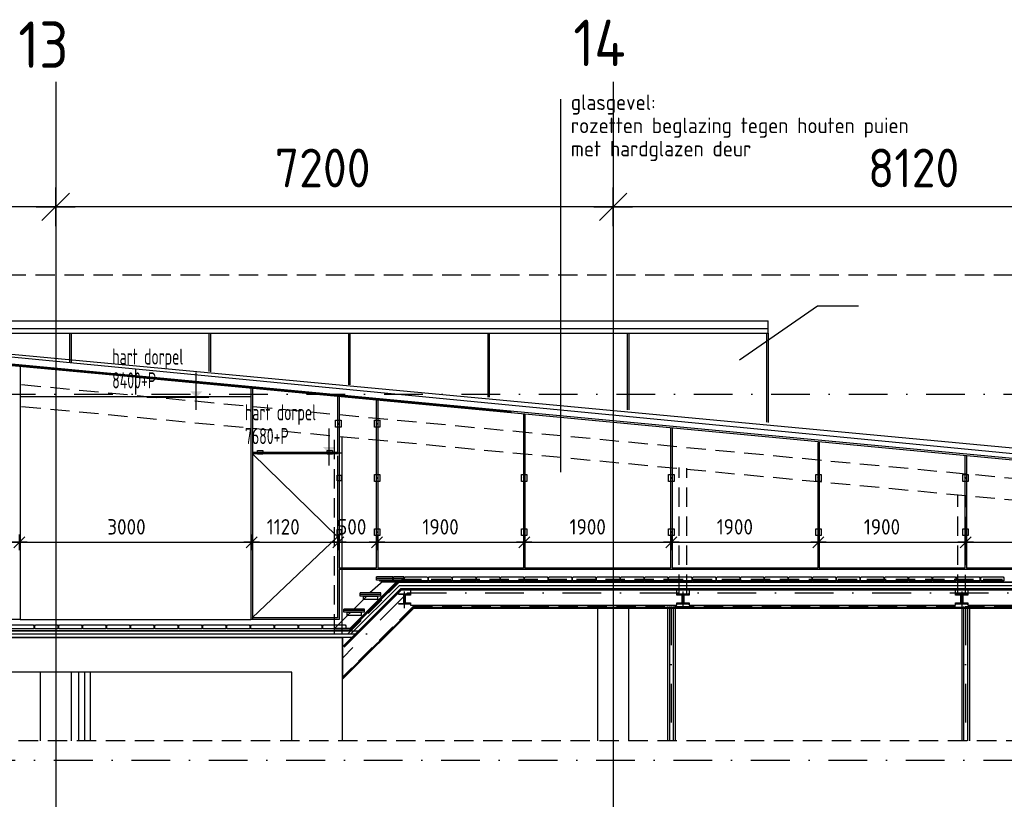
# Model space of a CAD drawing. Extents: x 45255 to 166574, y 102070 to 129901.
# Tile 19 of 21: x 128337 to 141052, y 117729 to 127802. Entities that reach past the tile are written whole.
import ezdxf
from ezdxf.enums import TextEntityAlignment as Align

# ---------------------------------------------------------------- set-up
doc = ezdxf.new("R2010")
doc.units = 0
doc.header["$LTSCALE"] = 1000
doc.header["$MEASUREMENT"] = 0
doc.linetypes.add('DASHDOT', pattern=[1, 0.5, -0.25, 0, -0.25])
doc.linetypes.add('HIDDEN', pattern=[0.375, 0.25, -0.125])
for name, color, linetype in [('B02', 7, 'CONTINUOUS'), ('B03', 7, 'CONTINUOUS'), ('B06', 7, 'CONTINUOUS'), ('B07', 7, 'CONTINUOUS'), ('B20', 7, 'CONTINUOUS')]:
    doc.layers.add(name, color=color, linetype=linetype)
doc.styles.add('TXT', font='isocp.shx')

# ---------------------------------------------------------------- blocks, each defined once
blk = doc.blocks.new('B__DIM')
at = {"layer": 'B07', "color": 1, "linetype": 'Continuous'}
for p, q in [((-353.55, -353.55), (353.55, 353.55)), ((0, -500), (0, 500)), ((-500, 0), (500, 0))]:
    blk.add_line(p, q, dxfattribs=at)
blk = doc.blocks.new('*D0')
at = {"layer": 'B07', "color": 1, "linetype": 'Continuous'}
for p, q in [((123584.6304, 119854.5677), (125384.4304, 119854.5677)), ((125384.4304, 119854.5677), (127084.1104, 119854.5677)), ((127084.1104, 119854.5677), (130084.1104, 119854.5677)), ((130084.1104, 119854.5677), (131203.6304, 119854.5677)), ((131203.6304, 119854.5677), (131704.1304, 119854.5677)), ((131704.1304, 119854.5677), (133604.1304, 119854.5677)), ((133604.1304, 119854.5677), (135504.1304, 119854.5677)), ((135504.1304, 119854.5677), (137404.1304, 119854.5677)), ((137404.1304, 119854.5677), (139304.1304, 119854.5677)), ((139304.1304, 119854.5677), (141264.1304, 119854.5677)), ((141264.1304, 119854.5677), (143224.1204, 119854.5677))]:
    blk.add_line(p, q, dxfattribs=at)
at = {"layer": 'B07', "color": 1, "linetype": 'Continuous', "xscale": 0.2, "yscale": 0.2, "rotation": 180}
for p in [(123584.6304, 119854.5677), (125384.4304, 119854.5677), (127084.1104, 119854.5677), (130084.1104, 119854.5677), (131203.6304, 119854.5677), (131704.1304, 119854.5677), (133604.1304, 119854.5677), (135504.1304, 119854.5677), (137404.1304, 119854.5677), (139304.1304, 119854.5677), (141264.1304, 119854.5677)]:
    blk.add_blockref('B__DIM', p, dxfattribs=at)
at = {"layer": 'B07', "color": 1, "linetype": 'Continuous', "xscale": 0.2, "yscale": 0.2}
blk.add_blockref('B__DIM', (143224.1204, 119854.5677), dxfattribs=at)
at = {"layer": 'B07', "color": 1, "linetype": 'Continuous', "style": 'TXT'}
for s, p in [('1800', (124120.7504, 120054.5677)), ('1700', (125870.4904, 120054.5677)), ('3000', (128220.3304, 120054.5677)), ('1120', (130280.0904, 120054.5677)), ('500', (131189.3104, 120054.5677)), ('1900', (132290.3504, 120054.5677)), ('1900', (134190.3504, 120054.5677)), ('1900', (136090.3504, 120054.5677)), ('1900', (137990.3504, 120054.5677)), ('1960', (139920.3504, 120054.5677)), ('1960', (141880.3504, 120054.5677))]:
    blk.add_text(s, height=199.99998, dxfattribs=at).set_placement(p, align=Align.MIDDLE_LEFT)

msp = doc.modelspace()

# ---------------------------------------------------------------- linework, layer by layer
at = {"layer": 'B02', "color": 8, "linetype": 'Continuous'}
for p, q in [((128802, 126997), (128802, 102621)), ((136002, 126997), (136002, 102621))]:
    msp.add_line(p, q, dxfattribs=at)
at = {"layer": 'B02', "color": 8, "linetype": 'DASHDOT'}
for p, q in [((124041, 122962), (153553, 122962)), ((48772, 118237), (152108, 118237))]:
    msp.add_line(p, q, dxfattribs=at)
at = {"layer": 'B03', "color": 8, "linetype": 'Continuous'}
for p, q in [((124041, 123912), (138002, 123912)), ((138002, 123812), (138002, 123912)), ((124755, 123781), (162418, 120145)), ((124853, 123812), (138002, 123812)), ((124920, 123793), (162414, 120276)), ((125477, 123752), (138002, 123752)), ((128982, 123752), (128982, 123381)), ((129002, 123752), (129002, 123379)), ((130782, 123752), (130782, 123255)), ((130802, 123752), (130802, 123254)), ((132582, 123752), (132582, 123085)), ((132602, 123752), (132602, 123084)), ((134382, 123752), (134382, 122927)), ((134402, 123752), (134402, 122926)), ((136182, 123752), (136182, 122761)), ((136202, 123752), (136202, 122760)), ((137982, 123752), (137982, 122600)), ((138002, 123752), (138002, 123812)), ((138002, 123752), (138002, 122599)), ((124844, 123656), (129822, 123186)), ((124846, 123676), (144482, 121822)), ((124944, 123657), (134690, 122737)), ((128342, 123321), (128342, 120063)), ((128342, 123321), (128342, 120053)), ((128342, 123321), (128342, 120052)), ((129842, 123184), (144462, 121804)), ((131322, 123047), (131322, 120052)), ((131342, 123047), (131342, 120052)), ((128342, 122932), (131322, 122932)), ((128342, 122932), (131322, 122932)), ((128342, 122932), (131322, 122932)), ((128342, 122932), (131322, 122932)), ((132442, 122940), (132442, 122187)), ((132462, 122940), (132462, 120717)), ((132942, 122894), (132942, 120717)), ((132962, 122894), (132962, 120717)), ((134842, 122707), (134842, 120717)), ((134862, 122707), (134862, 120717)), ((132417, 122626), (132487, 122626)), ((132417, 122536), (132417, 122626)), ((132487, 122626), (132487, 122536)), ((132917, 122626), (132987, 122626)), ((132917, 122536), (132917, 122626)), ((132987, 122626), (132987, 122536)), ((132487, 122536), (132417, 122536)), ((132987, 122536), (132917, 122536)), ((136742, 122533), (136742, 120717)), ((136762, 122533), (136762, 120717)), ((132502, 119872), (132502, 122415)), ((138642, 122341), (138642, 120717)), ((138662, 122341), (138662, 120717)), ((132442, 122212), (131342, 122212)), ((131342, 122192), (132442, 121120)), ((132442, 122192), (131342, 122192)), ((131407, 122188), (131407, 122236)), ((131407, 122236), (131477, 122236)), ((131477, 122188), (131407, 122188)), ((131477, 122236), (131477, 122188)), ((132307, 122188), (132307, 122236)), ((132307, 122236), (132377, 122236)), ((132377, 122188), (132307, 122188)), ((132377, 122236), (132377, 122188)), ((132442, 122167), (132442, 120073)), ((140542, 122163), (140542, 120717)), ((140562, 122163), (140562, 120717)), ((132439, 121916), (132487, 121916)), ((132439, 121846), (132439, 121916)), ((132487, 121846), (132439, 121846)), ((132487, 121916), (132487, 121846)), ((132917, 121926), (132987, 121926)), ((132917, 121836), (132917, 121926)), ((132987, 121836), (132917, 121836)), ((132987, 121926), (132987, 121836)), ((134817, 121926), (134887, 121926)), ((134817, 121836), (134817, 121926)), ((134887, 121836), (134817, 121836)), ((134887, 121926), (134887, 121836)), ((136717, 121926), (136787, 121926)), ((136717, 121836), (136717, 121926)), ((136787, 121836), (136717, 121836)), ((136787, 121926), (136787, 121836)), ((138617, 121926), (138687, 121926)), ((138617, 121836), (138617, 121926)), ((138687, 121836), (138617, 121836)), ((138687, 121926), (138687, 121836)), ((140517, 121926), (140587, 121926)), ((140517, 121836), (140517, 121926)), ((140587, 121836), (140517, 121836)), ((140587, 121926), (140587, 121836)), ((132439, 121216), (132487, 121216)), ((132439, 121146), (132439, 121216)), ((132487, 121216), (132487, 121146)), ((132917, 121226), (132987, 121226)), ((132917, 121136), (132917, 121226)), ((132987, 121226), (132987, 121136)), ((134817, 121226), (134887, 121226)), ((134817, 121136), (134817, 121226)), ((134887, 121226), (134887, 121136)), ((136717, 121226), (136787, 121226)), ((136717, 121136), (136717, 121226)), ((136787, 121226), (136787, 121136)), ((138617, 121226), (138687, 121226)), ((138617, 121136), (138617, 121226)), ((138687, 121226), (138687, 121136)), ((140517, 121226), (140587, 121226)), ((140517, 121136), (140517, 121226)), ((140587, 121226), (140587, 121136)), ((132442, 121120), (131341, 120073)), ((132487, 121146), (132439, 121146)), ((132987, 121136), (132917, 121136)), ((134887, 121136), (134817, 121136)), ((136787, 121136), (136717, 121136)), ((138687, 121136), (138617, 121136)), ((140587, 121136), (140517, 121136)), ((132942, 120717), (132462, 120717)), ((132462, 120698), (132462, 120053)), ((144482, 120697), (132462, 120697)), ((134843, 120717), (132962, 120717)), ((136742, 120717), (134862, 120717)), ((138642, 120717), (136762, 120717)), ((140542, 120717), (138662, 120717)), ((142502, 120717), (140562, 120717)), ((132592, 119906), (133224, 120538)), ((133203, 120540), (132604, 119941)), ((133029, 120550), (132859, 120395)), ((132944, 120562), (132944, 120602)), ((133154, 120602), (132944, 120602)), ((133154, 120582), (132944, 120582)), ((133154, 120562), (132944, 120562)), ((132989, 120562), (133169, 120562)), ((132989, 120550), (132989, 120562)), ((133169, 120550), (132989, 120550)), ((133019, 120540), (133297, 120540)), ((133297, 120550), (133029, 120550)), ((133154, 120562), (133154, 120602)), ((133164, 120562), (133164, 120602)), ((133297, 120602), (133164, 120602)), ((133297, 120582), (133164, 120582)), ((133297, 120562), (133164, 120562)), ((133169, 120562), (133169, 120550)), ((133224, 120538), (150841, 120538)), ((133297, 120562), (133297, 120602)), ((133297, 120540), (133297, 120550)), ((133307, 120592), (133317, 120602)), ((133307, 120552), (133307, 120592)), ((133607, 120552), (133307, 120552)), ((133317, 120602), (133597, 120602)), ((133597, 120602), (133607, 120592)), ((133607, 120592), (133607, 120552)), ((133617, 120592), (133627, 120602)), ((133617, 120552), (133617, 120592)), ((133917, 120552), (133617, 120552)), ((133627, 120602), (133907, 120602)), ((133907, 120602), (133917, 120592)), ((133917, 120592), (133917, 120552)), ((133927, 120592), (133937, 120602)), ((133927, 120552), (133927, 120592)), ((134227, 120552), (133927, 120552)), ((133937, 120602), (134217, 120602)), ((134217, 120602), (134227, 120592)), ((134227, 120592), (134227, 120552)), ((134237, 120592), (134247, 120602)), ((134237, 120552), (134237, 120592)), ((134537, 120552), (134237, 120552)), ((134247, 120602), (134527, 120602)), ((134527, 120602), (134537, 120592)), ((134537, 120592), (134537, 120552)), ((134547, 120592), (134557, 120602)), ((134547, 120552), (134547, 120592)), ((134847, 120552), (134547, 120552)), ((134557, 120602), (134837, 120602)), ((134837, 120602), (134847, 120592)), ((134847, 120592), (134847, 120552)), ((134857, 120592), (134867, 120602)), ((134857, 120552), (134857, 120592)), ((135157, 120552), (134857, 120552)), ((134867, 120602), (135147, 120602)), ((135147, 120602), (135157, 120592)), ((135157, 120592), (135157, 120552)), ((135167, 120592), (135177, 120602)), ((135167, 120552), (135167, 120592)), ((135467, 120552), (135167, 120552)), ((135177, 120602), (135457, 120602)), ((135457, 120602), (135467, 120592)), ((135467, 120592), (135467, 120552)), ((135477, 120592), (135487, 120602)), ((135477, 120552), (135477, 120592)), ((135777, 120552), (135477, 120552)), ((135487, 120602), (135767, 120602)), ((135767, 120602), (135777, 120592)), ((135777, 120592), (135777, 120552)), ((135787, 120592), (135797, 120602)), ((135787, 120552), (135787, 120592)), ((136087, 120552), (135787, 120552)), ((135797, 120602), (136077, 120602)), ((136077, 120602), (136087, 120592)), ((136087, 120592), (136087, 120552)), ((136097, 120592), (136107, 120602)), ((136097, 120552), (136097, 120592)), ((136397, 120552), (136097, 120552)), ((136107, 120602), (136387, 120602)), ((136387, 120602), (136397, 120592)), ((136397, 120592), (136397, 120552)), ((136407, 120592), (136417, 120602)), ((136407, 120552), (136407, 120592)), ((136707, 120552), (136407, 120552)), ((136417, 120602), (136697, 120602)), ((136697, 120602), (136707, 120592)), ((136707, 120592), (136707, 120552)), ((136717, 120592), (136727, 120602)), ((136717, 120552), (136717, 120592)), ((137017, 120552), (136717, 120552)), ((136727, 120602), (137007, 120602)), ((137007, 120602), (137017, 120592)), ((137017, 120592), (137017, 120552)), ((137027, 120592), (137037, 120602)), ((137027, 120552), (137027, 120592)), ((137327, 120552), (137027, 120552)), ((137037, 120602), (137317, 120602)), ((137317, 120602), (137327, 120592)), ((137327, 120592), (137327, 120552)), ((137337, 120592), (137347, 120602)), ((137337, 120552), (137337, 120592)), ((137637, 120552), (137337, 120552)), ((137347, 120602), (137627, 120602)), ((137627, 120602), (137637, 120592)), ((137637, 120592), (137637, 120552)), ((137647, 120592), (137657, 120602)), ((137647, 120552), (137647, 120592)), ((137947, 120552), (137647, 120552)), ((137657, 120602), (137937, 120602)), ((137937, 120602), (137947, 120592)), ((137947, 120592), (137947, 120552)), ((137957, 120592), (137967, 120602)), ((137957, 120552), (137957, 120592)), ((138257, 120552), (137957, 120552)), ((137967, 120602), (138247, 120602)), ((138247, 120602), (138257, 120592)), ((138257, 120592), (138257, 120552)), ((138267, 120592), (138277, 120602)), ((138267, 120552), (138267, 120592)), ((138567, 120552), (138267, 120552)), ((138277, 120602), (138557, 120602)), ((138557, 120602), (138567, 120592)), ((138567, 120592), (138567, 120552)), ((138577, 120592), (138587, 120602)), ((138577, 120552), (138577, 120592)), ((138877, 120552), (138577, 120552)), ((138587, 120602), (138867, 120602)), ((138867, 120602), (138877, 120592)), ((138877, 120592), (138877, 120552)), ((138887, 120592), (138897, 120602)), ((138887, 120552), (138887, 120592)), ((139187, 120552), (138887, 120552)), ((138897, 120602), (139177, 120602)), ((139177, 120602), (139187, 120592)), ((139187, 120592), (139187, 120552)), ((139197, 120592), (139207, 120602)), ((139197, 120552), (139197, 120592)), ((139497, 120552), (139197, 120552)), ((139207, 120602), (139487, 120602)), ((139487, 120602), (139497, 120592)), ((139497, 120592), (139497, 120552)), ((139507, 120592), (139517, 120602)), ((139507, 120552), (139507, 120592)), ((139807, 120552), (139507, 120552)), ((139517, 120602), (139797, 120602)), ((139797, 120602), (139807, 120592)), ((139807, 120592), (139807, 120552)), ((139817, 120592), (139827, 120602)), ((139817, 120552), (139817, 120592)), ((140117, 120552), (139817, 120552)), ((139827, 120602), (140107, 120602)), ((140107, 120602), (140117, 120592)), ((140117, 120592), (140117, 120552)), ((140127, 120592), (140137, 120602)), ((140127, 120552), (140127, 120592)), ((140427, 120552), (140127, 120552)), ((140137, 120602), (140417, 120602)), ((140417, 120602), (140427, 120592)), ((140427, 120592), (140427, 120552)), ((140437, 120592), (140447, 120602)), ((140437, 120552), (140437, 120592)), ((140737, 120552), (140437, 120552)), ((140447, 120602), (140727, 120602)), ((140727, 120602), (140737, 120592)), ((140737, 120592), (140737, 120552)), ((140747, 120592), (140757, 120602)), ((140747, 120552), (140747, 120592)), ((141047, 120552), (140747, 120552)), ((140757, 120602), (141037, 120602)), ((141037, 120602), (141047, 120592)), ((141047, 120592), (141047, 120552)), ((132514, 119709), (133258, 120453)), ((132520, 119702), (133262, 120444)), ((132526, 119696), (133266, 120435)), ((132593, 119901), (133227, 120534)), ((132610, 119861), (133243, 120494)), ((132627, 119821), (133260, 120453)), ((133227, 120534), (150839, 120534)), ((133243, 120494), (150839, 120494)), ((133258, 120453), (150839, 120453)), ((133260, 120453), (150839, 120453)), ((133262, 120444), (150839, 120444)), ((133266, 120435), (150839, 120435)), ((133382, 120435), (133382, 120366)), ((136822, 120435), (133382, 120435)), ((136822, 120366), (136822, 120435)), ((136982, 120435), (136982, 120366)), ((140422, 120435), (136982, 120435)), ((140422, 120366), (140422, 120435)), ((140582, 120435), (140582, 120366)), ((144022, 120435), (140582, 120435)), ((132776, 120310), (132655, 120189)), ((132732, 120355), (132732, 120395)), ((133002, 120395), (132732, 120395)), ((133002, 120375), (132732, 120375)), ((133002, 120355), (132732, 120355)), ((132777, 120355), (132957, 120355)), ((132777, 120310), (132777, 120355)), ((132957, 120310), (132777, 120310)), ((132957, 120355), (132957, 120310)), ((133002, 120355), (133002, 120395)), ((133288, 120376), (133232, 120384)), ((133232, 120384), (133372, 120384)), ((133232, 120376), (133232, 120384)), ((133232, 120384), (133288, 120376)), ((133232, 120376), (133232, 120384)), ((133232, 120384), (133372, 120384)), ((133288, 120376), (133232, 120376)), ((133288, 120376), (133232, 120376)), ((133288, 120376), (133372, 120384)), ((133372, 120384), (133288, 120376)), ((133290, 120376), (133288, 120376)), ((133288, 120376), (133310, 120374)), ((133288, 120376), (133312, 120375)), ((133310, 120374), (133288, 120376)), ((133288, 120376), (133315, 120376)), ((133312, 120375), (133288, 120376)), ((133288, 120376), (133317, 120376)), ((133315, 120376), (133288, 120376)), ((133288, 120376), (133372, 120376)), ((133317, 120376), (133288, 120376)), ((133372, 120376), (133288, 120376)), ((133290, 120376), (133288, 120376)), ((133293, 120375), (133290, 120376)), ((133290, 120376), (133308, 120372)), ((133290, 120376), (133310, 120374)), ((133308, 120372), (133290, 120376)), ((133310, 120374), (133290, 120376)), ((133293, 120375), (133290, 120376)), ((133295, 120374), (133293, 120375)), ((133293, 120375), (133306, 120369)), ((133293, 120375), (133307, 120371)), ((133306, 120369), (133293, 120375)), ((133293, 120375), (133308, 120372)), ((133307, 120371), (133293, 120375)), ((133308, 120372), (133293, 120375)), ((133295, 120374), (133293, 120375)), ((133296, 120372), (133295, 120374)), ((133295, 120374), (133305, 120366)), ((133295, 120374), (133306, 120369)), ((133305, 120366), (133295, 120374)), ((133306, 120369), (133295, 120374)), ((133296, 120372), (133295, 120374)), ((133298, 120371), (133296, 120372)), ((133296, 120372), (133305, 120364)), ((133296, 120372), (133305, 120366)), ((133305, 120364), (133296, 120372)), ((133305, 120366), (133296, 120372)), ((133298, 120371), (133296, 120372)), ((133299, 120369), (133298, 120371)), ((133298, 120371), (133305, 120364)), ((133305, 120364), (133298, 120371)), ((133299, 120369), (133298, 120371)), ((133300, 120366), (133299, 120369)), ((133299, 120369), (133305, 120364)), ((133305, 120364), (133299, 120369)), ((133300, 120366), (133299, 120369)), ((133300, 120364), (133300, 120366)), ((133300, 120366), (133305, 120364)), ((133305, 120364), (133300, 120366)), ((133300, 120364), (133300, 120366)), ((133300, 120272), (133300, 120364)), ((133300, 120364), (133305, 120272)), ((133300, 120364), (133305, 120364)), ((133305, 120272), (133300, 120364)), ((133305, 120364), (133300, 120364)), ((133300, 120272), (133300, 120364)), ((133306, 120369), (133305, 120366)), ((133306, 120369), (133305, 120366)), ((133305, 120366), (133305, 120364)), ((133305, 120366), (133305, 120364)), ((133305, 120364), (133305, 120272)), ((133305, 120364), (133305, 120272)), ((133307, 120371), (133306, 120369)), ((133307, 120371), (133306, 120369)), ((133308, 120372), (133307, 120371)), ((133308, 120372), (133307, 120371)), ((133310, 120374), (133308, 120372)), ((133310, 120374), (133308, 120372)), ((133312, 120375), (133310, 120374)), ((133312, 120375), (133310, 120374)), ((133315, 120376), (133312, 120375)), ((133315, 120376), (133312, 120375)), ((133317, 120376), (133315, 120376)), ((133317, 120376), (133315, 120376)), ((133382, 120366), (133315, 120366)), ((133315, 120366), (133315, 120270)), ((133372, 120376), (133317, 120376)), ((133372, 120376), (133317, 120376)), ((133372, 120384), (133372, 120376)), ((133372, 120384), (133372, 120376)), ((136890, 120366), (136822, 120366)), ((136888, 120376), (136832, 120384)), ((136832, 120384), (136972, 120384)), ((136832, 120376), (136832, 120384)), ((136832, 120384), (136888, 120376)), ((136832, 120376), (136832, 120384)), ((136832, 120384), (136972, 120384)), ((136888, 120376), (136832, 120376)), ((136888, 120376), (136832, 120376)), ((136888, 120376), (136972, 120384)), ((136972, 120384), (136888, 120376)), ((136890, 120376), (136888, 120376)), ((136888, 120376), (136910, 120374)), ((136888, 120376), (136912, 120375)), ((136910, 120374), (136888, 120376)), ((136888, 120376), (136915, 120376)), ((136912, 120375), (136888, 120376)), ((136888, 120376), (136917, 120376)), ((136915, 120376), (136888, 120376)), ((136888, 120376), (136972, 120376)), ((136917, 120376), (136888, 120376)), ((136972, 120376), (136888, 120376)), ((136890, 120376), (136888, 120376)), ((136893, 120375), (136890, 120376)), ((136890, 120376), (136908, 120372)), ((136890, 120376), (136910, 120374)), ((136908, 120372), (136890, 120376)), ((136910, 120374), (136890, 120376)), ((136893, 120375), (136890, 120376)), ((136890, 120270), (136890, 120366)), ((136895, 120374), (136893, 120375)), ((136893, 120375), (136906, 120369)), ((136893, 120375), (136907, 120371)), ((136906, 120369), (136893, 120375)), ((136893, 120375), (136908, 120372)), ((136907, 120371), (136893, 120375)), ((136908, 120372), (136893, 120375)), ((136895, 120374), (136893, 120375)), ((136896, 120372), (136895, 120374)), ((136895, 120374), (136905, 120366)), ((136895, 120374), (136906, 120369)), ((136905, 120366), (136895, 120374)), ((136906, 120369), (136895, 120374)), ((136896, 120372), (136895, 120374)), ((136898, 120371), (136896, 120372)), ((136896, 120372), (136905, 120364)), ((136896, 120372), (136905, 120366)), ((136905, 120364), (136896, 120372)), ((136905, 120366), (136896, 120372)), ((136898, 120371), (136896, 120372)), ((136899, 120369), (136898, 120371)), ((136898, 120371), (136905, 120364)), ((136905, 120364), (136898, 120371)), ((136899, 120369), (136898, 120371)), ((136900, 120366), (136899, 120369)), ((136899, 120369), (136905, 120364)), ((136905, 120364), (136899, 120369)), ((136900, 120366), (136899, 120369)), ((136900, 120364), (136900, 120366)), ((136900, 120366), (136905, 120364)), ((136905, 120364), (136900, 120366)), ((136900, 120364), (136900, 120366)), ((136900, 120272), (136900, 120364)), ((136900, 120364), (136905, 120272)), ((136900, 120364), (136905, 120364)), ((136905, 120272), (136900, 120364)), ((136905, 120364), (136900, 120364)), ((136900, 120272), (136900, 120364)), ((136906, 120369), (136905, 120366)), ((136906, 120369), (136905, 120366)), ((136905, 120366), (136905, 120364)), ((136905, 120366), (136905, 120364)), ((136905, 120364), (136905, 120272)), ((136905, 120364), (136905, 120272)), ((136907, 120371), (136906, 120369)), ((136907, 120371), (136906, 120369)), ((136908, 120372), (136907, 120371)), ((136908, 120372), (136907, 120371)), ((136910, 120374), (136908, 120372)), ((136910, 120374), (136908, 120372)), ((136912, 120375), (136910, 120374)), ((136912, 120375), (136910, 120374)), ((136915, 120376), (136912, 120375)), ((136915, 120376), (136912, 120375)), ((136917, 120376), (136915, 120376)), ((136917, 120376), (136915, 120376)), ((136982, 120366), (136915, 120366)), ((136915, 120366), (136915, 120270)), ((136972, 120376), (136917, 120376)), ((136972, 120376), (136917, 120376)), ((136972, 120384), (136972, 120376)), ((136972, 120384), (136972, 120376)), ((140490, 120366), (140422, 120366)), ((140488, 120376), (140432, 120384)), ((140432, 120384), (140572, 120384)), ((140432, 120376), (140432, 120384)), ((140432, 120384), (140488, 120376)), ((140432, 120376), (140432, 120384)), ((140432, 120384), (140572, 120384)), ((140488, 120376), (140432, 120376)), ((140488, 120376), (140432, 120376)), ((140488, 120376), (140572, 120384)), ((140572, 120384), (140488, 120376)), ((140490, 120376), (140488, 120376)), ((140488, 120376), (140510, 120374)), ((140488, 120376), (140512, 120375)), ((140510, 120374), (140488, 120376)), ((140488, 120376), (140515, 120376)), ((140512, 120375), (140488, 120376)), ((140488, 120376), (140517, 120376)), ((140515, 120376), (140488, 120376)), ((140488, 120376), (140572, 120376)), ((140517, 120376), (140488, 120376)), ((140572, 120376), (140488, 120376)), ((140490, 120376), (140488, 120376)), ((140493, 120375), (140490, 120376)), ((140490, 120376), (140508, 120372)), ((140490, 120376), (140510, 120374)), ((140508, 120372), (140490, 120376)), ((140510, 120374), (140490, 120376)), ((140493, 120375), (140490, 120376)), ((140490, 120270), (140490, 120366)), ((140495, 120374), (140493, 120375)), ((140493, 120375), (140506, 120369)), ((140493, 120375), (140507, 120371)), ((140506, 120369), (140493, 120375)), ((140493, 120375), (140508, 120372)), ((140507, 120371), (140493, 120375)), ((140508, 120372), (140493, 120375)), ((140495, 120374), (140493, 120375)), ((140496, 120372), (140495, 120374)), ((140495, 120374), (140505, 120366)), ((140495, 120374), (140506, 120369)), ((140505, 120366), (140495, 120374)), ((140506, 120369), (140495, 120374)), ((140496, 120372), (140495, 120374)), ((140498, 120371), (140496, 120372)), ((140496, 120372), (140505, 120364)), ((140496, 120372), (140505, 120366)), ((140505, 120364), (140496, 120372)), ((140505, 120366), (140496, 120372)), ((140498, 120371), (140496, 120372)), ((140499, 120369), (140498, 120371)), ((140498, 120371), (140505, 120364)), ((140505, 120364), (140498, 120371)), ((140499, 120369), (140498, 120371)), ((140500, 120366), (140499, 120369)), ((140499, 120369), (140505, 120364)), ((140505, 120364), (140499, 120369)), ((140500, 120366), (140499, 120369)), ((140500, 120364), (140500, 120366)), ((140500, 120366), (140505, 120364)), ((140505, 120364), (140500, 120366)), ((140500, 120364), (140500, 120366)), ((140500, 120272), (140500, 120364)), ((140500, 120364), (140505, 120272)), ((140500, 120364), (140505, 120364)), ((140505, 120272), (140500, 120364)), ((140505, 120364), (140500, 120364)), ((140500, 120272), (140500, 120364)), ((140506, 120369), (140505, 120366)), ((140506, 120369), (140505, 120366)), ((140505, 120366), (140505, 120364)), ((140505, 120366), (140505, 120364)), ((140505, 120364), (140505, 120272)), ((140505, 120364), (140505, 120272)), ((140507, 120371), (140506, 120369)), ((140507, 120371), (140506, 120369)), ((140508, 120372), (140507, 120371)), ((140508, 120372), (140507, 120371)), ((140510, 120374), (140508, 120372)), ((140510, 120374), (140508, 120372)), ((140512, 120375), (140510, 120374)), ((140512, 120375), (140510, 120374)), ((140515, 120376), (140512, 120375)), ((140515, 120376), (140512, 120375)), ((140517, 120376), (140515, 120376)), ((140517, 120376), (140515, 120376)), ((140582, 120366), (140515, 120366)), ((140515, 120366), (140515, 120270)), ((140572, 120376), (140517, 120376)), ((140572, 120376), (140517, 120376)), ((140572, 120384), (140572, 120376)), ((140572, 120384), (140572, 120376)), ((132502, 119293), (133423, 120214)), ((132502, 119284), (133426, 120208)), ((132502, 119276), (133428, 120201)), ((132522, 120148), (132522, 120188)), ((132792, 120188), (132522, 120188)), ((132792, 120168), (132522, 120168)), ((132792, 120148), (132792, 120188)), ((133372, 120252), (133232, 120260)), ((133232, 120260), (133288, 120260)), ((133232, 120252), (133232, 120260)), ((133232, 120260), (133372, 120252)), ((133232, 120252), (133232, 120260)), ((133232, 120260), (133288, 120260)), ((133372, 120252), (133232, 120252)), ((133372, 120252), (133232, 120252)), ((133372, 120252), (133288, 120260)), ((133288, 120260), (133290, 120260)), ((133288, 120260), (133372, 120252)), ((133288, 120260), (133290, 120260)), ((133290, 120260), (133293, 120261)), ((133290, 120260), (133293, 120261)), ((133372, 120252), (133290, 120260)), ((133290, 120260), (133372, 120252)), ((133293, 120261), (133295, 120262)), ((133293, 120261), (133295, 120262)), ((133372, 120252), (133293, 120261)), ((133293, 120261), (133372, 120252)), ((133295, 120262), (133296, 120264)), ((133295, 120262), (133296, 120264)), ((133315, 120260), (133295, 120262)), ((133317, 120260), (133295, 120262)), ((133295, 120262), (133315, 120260)), ((133372, 120252), (133295, 120262)), ((133295, 120262), (133317, 120260)), ((133295, 120262), (133372, 120252)), ((133296, 120264), (133298, 120265)), ((133296, 120264), (133298, 120265)), ((133312, 120261), (133296, 120264)), ((133315, 120260), (133296, 120264)), ((133296, 120264), (133312, 120261)), ((133296, 120264), (133315, 120260)), ((133298, 120265), (133299, 120267)), ((133298, 120265), (133299, 120267)), ((133312, 120261), (133298, 120265)), ((133298, 120265), (133312, 120261)), ((133299, 120267), (133300, 120270)), ((133299, 120267), (133300, 120270)), ((133310, 120262), (133299, 120267)), ((133312, 120261), (133299, 120267)), ((133299, 120267), (133310, 120262)), ((133299, 120267), (133312, 120261)), ((133305, 120272), (133300, 120272)), ((133305, 120270), (133300, 120272)), ((133300, 120272), (133305, 120272)), ((133306, 120267), (133300, 120272)), ((133300, 120272), (133305, 120270)), ((133307, 120265), (133300, 120272)), ((133300, 120272), (133306, 120267)), ((133308, 120264), (133300, 120272)), ((133300, 120272), (133307, 120265)), ((133300, 120270), (133300, 120272)), ((133300, 120272), (133308, 120264)), ((133300, 120270), (133300, 120272)), ((133308, 120264), (133300, 120270)), ((133310, 120262), (133300, 120270)), ((133300, 120270), (133308, 120264)), ((133300, 120270), (133310, 120262)), ((133305, 120272), (133305, 120270)), ((133305, 120272), (133305, 120270)), ((133305, 120270), (133306, 120267)), ((133305, 120270), (133306, 120267)), ((133306, 120267), (133307, 120265)), ((133306, 120267), (133307, 120265)), ((133307, 120265), (133308, 120264)), ((133307, 120265), (133308, 120264)), ((133308, 120264), (133310, 120262)), ((133308, 120264), (133310, 120262)), ((133310, 120262), (133312, 120261)), ((133310, 120262), (133312, 120261)), ((133312, 120261), (133315, 120260)), ((133312, 120261), (133315, 120260)), ((133315, 120270), (133382, 120270)), ((133315, 120260), (133317, 120260)), ((133315, 120260), (133317, 120260)), ((133317, 120260), (133372, 120252)), ((133317, 120260), (133372, 120260)), ((133372, 120252), (133317, 120260)), ((133317, 120260), (133372, 120260)), ((133372, 120260), (133372, 120252)), ((133372, 120260), (133372, 120252)), ((133382, 120270), (133382, 120236)), ((133382, 120236), (136822, 120236)), ((133423, 120214), (150632, 120214)), ((133426, 120208), (150632, 120208)), ((133428, 120201), (150632, 120201)), ((135802, 118486), (135802, 120222)), ((136202, 118486), (136202, 120222)), ((136702, 120222), (136702, 118486)), ((136727, 120222), (136727, 118486)), ((136777, 120222), (136777, 118486)), ((136802, 120222), (136802, 118486)), ((136822, 120236), (136822, 120270)), ((136822, 120270), (136890, 120270)), ((136972, 120252), (136832, 120260)), ((136832, 120260), (136888, 120260)), ((136832, 120252), (136832, 120260)), ((136832, 120260), (136972, 120252)), ((136832, 120252), (136832, 120260)), ((136832, 120260), (136888, 120260)), ((136972, 120252), (136832, 120252)), ((136972, 120252), (136832, 120252)), ((136972, 120252), (136888, 120260)), ((136888, 120260), (136890, 120260)), ((136888, 120260), (136972, 120252)), ((136888, 120260), (136890, 120260)), ((136890, 120260), (136893, 120261)), ((136890, 120260), (136893, 120261)), ((136972, 120252), (136890, 120260)), ((136890, 120260), (136972, 120252)), ((136893, 120261), (136895, 120262)), ((136893, 120261), (136895, 120262)), ((136972, 120252), (136893, 120261)), ((136893, 120261), (136972, 120252)), ((136895, 120262), (136896, 120264)), ((136895, 120262), (136896, 120264)), ((136915, 120260), (136895, 120262)), ((136917, 120260), (136895, 120262)), ((136895, 120262), (136915, 120260)), ((136972, 120252), (136895, 120262)), ((136895, 120262), (136917, 120260)), ((136895, 120262), (136972, 120252)), ((136896, 120264), (136898, 120265)), ((136896, 120264), (136898, 120265)), ((136912, 120261), (136896, 120264)), ((136915, 120260), (136896, 120264)), ((136896, 120264), (136912, 120261)), ((136896, 120264), (136915, 120260)), ((136898, 120265), (136899, 120267)), ((136898, 120265), (136899, 120267)), ((136912, 120261), (136898, 120265)), ((136898, 120265), (136912, 120261)), ((136899, 120267), (136900, 120270)), ((136899, 120267), (136900, 120270)), ((136910, 120262), (136899, 120267)), ((136912, 120261), (136899, 120267)), ((136899, 120267), (136910, 120262)), ((136899, 120267), (136912, 120261)), ((136905, 120272), (136900, 120272)), ((136905, 120270), (136900, 120272)), ((136900, 120272), (136905, 120272)), ((136906, 120267), (136900, 120272)), ((136900, 120272), (136905, 120270)), ((136907, 120265), (136900, 120272)), ((136900, 120272), (136906, 120267)), ((136908, 120264), (136900, 120272)), ((136900, 120272), (136907, 120265)), ((136900, 120270), (136900, 120272)), ((136900, 120272), (136908, 120264)), ((136900, 120270), (136900, 120272)), ((136908, 120264), (136900, 120270)), ((136910, 120262), (136900, 120270)), ((136900, 120270), (136908, 120264)), ((136900, 120270), (136910, 120262)), ((136905, 120272), (136905, 120270)), ((136905, 120272), (136905, 120270)), ((136905, 120270), (136906, 120267)), ((136905, 120270), (136906, 120267)), ((136906, 120267), (136907, 120265)), ((136906, 120267), (136907, 120265)), ((136907, 120265), (136908, 120264)), ((136907, 120265), (136908, 120264)), ((136908, 120264), (136910, 120262)), ((136908, 120264), (136910, 120262)), ((136910, 120262), (136912, 120261)), ((136910, 120262), (136912, 120261)), ((136912, 120261), (136915, 120260)), ((136912, 120261), (136915, 120260)), ((136915, 120270), (136982, 120270)), ((136915, 120260), (136917, 120260)), ((136915, 120260), (136917, 120260)), ((136917, 120260), (136972, 120252)), ((136917, 120260), (136972, 120260)), ((136972, 120252), (136917, 120260)), ((136917, 120260), (136972, 120260)), ((136972, 120260), (136972, 120252)), ((136972, 120260), (136972, 120252)), ((136982, 120270), (136982, 120236)), ((136982, 120236), (140422, 120236)), ((140422, 120236), (140422, 120270)), ((140422, 120270), (140490, 120270)), ((140572, 120252), (140432, 120260)), ((140432, 120260), (140488, 120260)), ((140432, 120252), (140432, 120260)), ((140432, 120260), (140572, 120252)), ((140432, 120252), (140432, 120260)), ((140432, 120260), (140488, 120260)), ((140572, 120252), (140432, 120252)), ((140572, 120252), (140432, 120252)), ((140572, 120252), (140488, 120260)), ((140488, 120260), (140490, 120260)), ((140488, 120260), (140572, 120252)), ((140488, 120260), (140490, 120260)), ((140490, 120260), (140493, 120261)), ((140490, 120260), (140493, 120261)), ((140572, 120252), (140490, 120260)), ((140490, 120260), (140572, 120252)), ((140493, 120261), (140495, 120262)), ((140493, 120261), (140495, 120262)), ((140572, 120252), (140493, 120261)), ((140493, 120261), (140572, 120252)), ((140495, 120262), (140496, 120264)), ((140495, 120262), (140496, 120264)), ((140515, 120260), (140495, 120262)), ((140517, 120260), (140495, 120262)), ((140495, 120262), (140515, 120260)), ((140572, 120252), (140495, 120262)), ((140495, 120262), (140517, 120260)), ((140495, 120262), (140572, 120252)), ((140496, 120264), (140498, 120265)), ((140496, 120264), (140498, 120265)), ((140512, 120261), (140496, 120264)), ((140515, 120260), (140496, 120264)), ((140496, 120264), (140512, 120261)), ((140496, 120264), (140515, 120260)), ((140498, 120265), (140499, 120267)), ((140498, 120265), (140499, 120267)), ((140512, 120261), (140498, 120265)), ((140498, 120265), (140512, 120261)), ((140499, 120267), (140500, 120270)), ((140499, 120267), (140500, 120270)), ((140510, 120262), (140499, 120267)), ((140512, 120261), (140499, 120267)), ((140499, 120267), (140510, 120262)), ((140499, 120267), (140512, 120261)), ((140505, 120272), (140500, 120272)), ((140505, 120270), (140500, 120272)), ((140500, 120272), (140505, 120272)), ((140506, 120267), (140500, 120272)), ((140500, 120272), (140505, 120270)), ((140507, 120265), (140500, 120272)), ((140500, 120272), (140506, 120267)), ((140508, 120264), (140500, 120272)), ((140500, 120272), (140507, 120265)), ((140500, 120270), (140500, 120272)), ((140500, 120272), (140508, 120264)), ((140500, 120270), (140500, 120272)), ((140508, 120264), (140500, 120270)), ((140510, 120262), (140500, 120270)), ((140500, 120270), (140508, 120264)), ((140500, 120270), (140510, 120262)), ((140502, 120222), (140502, 118486)), ((140505, 120272), (140505, 120270)), ((140505, 120272), (140505, 120270)), ((140505, 120270), (140506, 120267)), ((140505, 120270), (140506, 120267)), ((140506, 120267), (140507, 120265)), ((140506, 120267), (140507, 120265)), ((140507, 120265), (140508, 120264)), ((140507, 120265), (140508, 120264)), ((140508, 120264), (140510, 120262)), ((140508, 120264), (140510, 120262)), ((140510, 120262), (140512, 120261)), ((140510, 120262), (140512, 120261)), ((140512, 120261), (140515, 120260)), ((140512, 120261), (140515, 120260)), ((140515, 120270), (140582, 120270)), ((140515, 120260), (140517, 120260)), ((140515, 120260), (140517, 120260)), ((140517, 120260), (140572, 120252)), ((140517, 120260), (140572, 120260)), ((140572, 120252), (140517, 120260)), ((140517, 120260), (140572, 120260)), ((140527, 120222), (140527, 118486)), ((140572, 120260), (140572, 120252)), ((140572, 120260), (140572, 120252)), ((140577, 120222), (140577, 118486)), ((140582, 120270), (140582, 120236)), ((140582, 120236), (144022, 120236)), ((140602, 120222), (140602, 118486)), ((128342, 120053), (124820, 120053)), ((128342, 120053), (131321, 120053)), ((132462, 120053), (131321, 120053)), ((132442, 120073), (131341, 120073)), ((132569, 120103), (132448, 119982)), ((132792, 120148), (132522, 120148)), ((132567, 120148), (132747, 120148)), ((132567, 120103), (132567, 120148)), ((132747, 120103), (132567, 120103)), ((132747, 120148), (132747, 120103)), ((131414, 119901), (124628, 119901)), ((131335, 119906), (124723, 119906)), ((128521, 119932), (128221, 119932)), ((128231, 119982), (128511, 119982)), ((128511, 119982), (128521, 119972)), ((128521, 119972), (128521, 119932)), ((128531, 119972), (128541, 119982)), ((128531, 119932), (128531, 119972)), ((128831, 119932), (128531, 119932)), ((128541, 119982), (128821, 119982)), ((128821, 119982), (128831, 119972)), ((128831, 119972), (128831, 119932)), ((128841, 119972), (128851, 119982)), ((128841, 119932), (128841, 119972)), ((129141, 119932), (128841, 119932)), ((128851, 119982), (129131, 119982)), ((129131, 119982), (129141, 119972)), ((129141, 119972), (129141, 119932)), ((129151, 119972), (129161, 119982)), ((129151, 119932), (129151, 119972)), ((129451, 119932), (129151, 119932)), ((129161, 119982), (129441, 119982)), ((129441, 119982), (129451, 119972)), ((129451, 119972), (129451, 119932)), ((129461, 119972), (129471, 119982)), ((129461, 119932), (129461, 119972)), ((129761, 119932), (129461, 119932)), ((129471, 119982), (129751, 119982)), ((129751, 119982), (129761, 119972)), ((129761, 119972), (129761, 119932)), ((129771, 119972), (129781, 119982)), ((129771, 119932), (129771, 119972)), ((130071, 119932), (129771, 119932)), ((129781, 119982), (130061, 119982)), ((130061, 119982), (130071, 119972)), ((130071, 119972), (130071, 119932)), ((130081, 119972), (130091, 119982)), ((130081, 119932), (130081, 119972)), ((130381, 119932), (130081, 119932)), ((130091, 119982), (130371, 119982)), ((130371, 119982), (130381, 119972)), ((130381, 119972), (130381, 119932)), ((130391, 119972), (130401, 119982)), ((130391, 119932), (130391, 119972)), ((130691, 119932), (130391, 119932)), ((130401, 119982), (130681, 119982)), ((130681, 119982), (130691, 119972)), ((130691, 119972), (130691, 119932)), ((130701, 119972), (130711, 119982)), ((130701, 119932), (130701, 119972)), ((131001, 119932), (130701, 119932)), ((130711, 119982), (130991, 119982)), ((130991, 119982), (131001, 119972)), ((131001, 119972), (131001, 119932)), ((131011, 119972), (131021, 119982)), ((131011, 119932), (131011, 119972)), ((131311, 119932), (131011, 119932)), ((131021, 119982), (131301, 119982)), ((131301, 119982), (131311, 119972)), ((131311, 119972), (131311, 119932)), ((131321, 119972), (131331, 119982)), ((131321, 119932), (131321, 119972)), ((131621, 119932), (131321, 119932)), ((131331, 119982), (131611, 119982)), ((132592, 119906), (131331, 119906)), ((132707, 119901), (131419, 119901)), ((131611, 119982), (131621, 119972)), ((131621, 119972), (131621, 119932)), ((131631, 119972), (131641, 119982)), ((131631, 119932), (131631, 119972)), ((131931, 119932), (131631, 119932)), ((131641, 119982), (131921, 119982)), ((131921, 119982), (131931, 119972)), ((131931, 119972), (131931, 119932)), ((131941, 119972), (131951, 119982)), ((131941, 119932), (131941, 119972)), ((132241, 119932), (131941, 119932)), ((131951, 119982), (132231, 119982)), ((132231, 119982), (132241, 119972)), ((132241, 119972), (132241, 119932)), ((132251, 119972), (132261, 119982)), ((132251, 119932), (132251, 119972)), ((132551, 119932), (132251, 119932)), ((132261, 119982), (132541, 119982)), ((132407, 119942), (132604, 119942)), ((132407, 119942), (132407, 119932)), ((132407, 119932), (132604, 119932)), ((132541, 119982), (132551, 119972)), ((132551, 119972), (132551, 119932)), ((132604, 119942), (132604, 119932)), ((124041, 119821), (132502, 119821)), ((131414, 119861), (124628, 119861)), ((131414, 119821), (124628, 119821)), ((132667, 119861), (131419, 119861)), ((132627, 119821), (131419, 119821)), ((132502, 119821), (132502, 118486)), ((132512, 119811), (132502, 119811)), ((132502, 119811), (132502, 119312)), ((132512, 119312), (132512, 119811)), ((131852, 119372), (124041, 119372)), ((128602, 119372), (128602, 118486)), ((129002, 119372), (129002, 118486)), ((129252, 119372), (129102, 119372)), ((129102, 118486), (129102, 119372)), ((129177, 118486), (129177, 119372)), ((129252, 118486), (129252, 119372)), ((131852, 118486), (131852, 119372)), ((132502, 119312), (132512, 119312))]:
    msp.add_line(p, q, dxfattribs=at)
at = {"layer": 'B03', "color": 8, "linetype": 'HIDDEN'}
for p, q in [((124627, 123440), (150812, 120967)), ((124627, 123159), (150632, 120703)), ((132402, 119872), (132402, 122424)), ((136852, 120384), (136852, 122018)), ((136952, 120384), (136952, 122009)), ((140452, 120384), (140452, 121659)), ((140552, 120380), (140552, 121650)), ((133278, 120572), (132513, 119806)), ((133278, 120572), (150772, 120572)), ((132822, 120355), (132777, 120310)), ((133420, 120222), (132512, 119314)), ((133420, 120222), (150772, 120222)), ((132612, 120149), (132567, 120103)), ((132448, 119982), (132408, 119942))]:
    msp.add_line(p, q, dxfattribs=at)
at = {"layer": 'B03', "color": 8, "linetype": 'DASHDOT'}
for p, q in [((129832, 123289), (129832, 122961)), ((133302, 120414), (133302, 120201)), ((136902, 120414), (136902, 120201)), ((140502, 120414), (140502, 120201)), ((133347, 120396), (132513, 119562)), ((133347, 120396), (150783, 120396)), ((136752, 120222), (136752, 118486)), ((140552, 120222), (140552, 118486))]:
    msp.add_line(p, q, dxfattribs=at)
at = {"layer": 'B03', "color": 8, "linetype": 'Continuous'}
for centre in [(132452, 122581), (132952, 122581), (132952, 121881), (134852, 121881), (136752, 121881), (138652, 121881), (140552, 121881), (132952, 121181), (134852, 121181), (136752, 121181), (138652, 121181), (140552, 121181)]:
    msp.add_circle(centre, 8, dxfattribs=at)
at = {"layer": 'B06', "color": 8, "linetype": 'Continuous'}
for p, q in [((135323, 126773), (135323, 121954)), ((138639, 124102), (137633, 123403)), ((139170, 124102), (138639, 124102))]:
    msp.add_line(p, q, dxfattribs=at)
at = {"layer": 'B06', "color": 7, "linetype": 'HIDDEN'}
for p, q in [((124041, 124506), (164199, 124506)), ((164199, 118486), (124041, 118486))]:
    msp.add_line(p, q, dxfattribs=at)
at = {"layer": 'B07', "color": 7, "linetype": 'Continuous'}
for p, q in [((130618, 122762), (130618, 123242)), ((130778, 122922), (129978, 122922)), ((132332, 122042), (132332, 122522)), ((132492, 122202), (131692, 122202))]:
    msp.add_line(p, q, dxfattribs=at)
for points in [[(130618, 122922), (130698, 123002), (130538, 123002)], [(132332, 122202), (132412, 122282), (132252, 122282)]]:
    msp.add_solid(points, dxfattribs=at)
at = {"layer": 'B20', "color": 1, "linetype": 'Continuous'}
for p, q in [((128802, 125386), (121602, 125386)), ((136002, 125386), (128802, 125386)), ((144122, 125386), (136002, 125386))]:
    msp.add_line(p, q, dxfattribs=at)

# ---------------------------------------------------------------- block references
at = {"layer": 'B07', "color": 1, "linetype": 'Continuous'}
msp.add_blockref('*D0', (1248, 1195), dxfattribs=at)
at = {"layer": 'B20', "color": 1, "linetype": 'Continuous', "xscale": 0.5, "yscale": 0.5}
for p in [(128802, 125386), (136002, 125386)]:
    msp.add_blockref('B__DIM', p, dxfattribs=at)

# ---------------------------------------------------------------- texts
at = {"layer": 'B02', "color": 8, "linetype": 'Continuous', "style": 'TXT'}
for s, p in [('13', (128319, 127179)), ('14', (135486, 127202))]:
    msp.add_text(s, height=600, dxfattribs=at).set_placement(p)
at = {"layer": 'B06', "color": 7, "linetype": 'Continuous', "style": 'TXT'}
for s, p in [('glasgevel:', (135454, 126836)), ('rozetten beglazing tegen houten puien', (135454, 126536)), ('met hardglazen deur', (135454, 126236))]:
    msp.add_text(s, height=200, dxfattribs=at).set_placement(p, align=Align.TOP_LEFT)
at = {"layer": 'B07', "color": 7, "linetype": 'Continuous', "style": 'TXT', "width": 0.692329}
for s, height, p in [('hart dorpel', 207.99, (129532, 123346)), ('8400+P', 208, (129532, 123038)), ('hart dorpel', 207.99, (131246, 122626)), ('7680+P', 208, (131246, 122318))]:
    msp.add_text(s, height=height, dxfattribs=at).set_placement(p)
at = {"layer": 'B20', "color": 1, "linetype": 'Continuous', "style": 'TXT'}
for s, p in [('7200', (131632, 125886)), ('8120', (139292, 125886))]:
    msp.add_text(s, height=500, dxfattribs=at).set_placement(p, align=Align.MIDDLE_LEFT)

doc.saveas('drawing.dxf')
